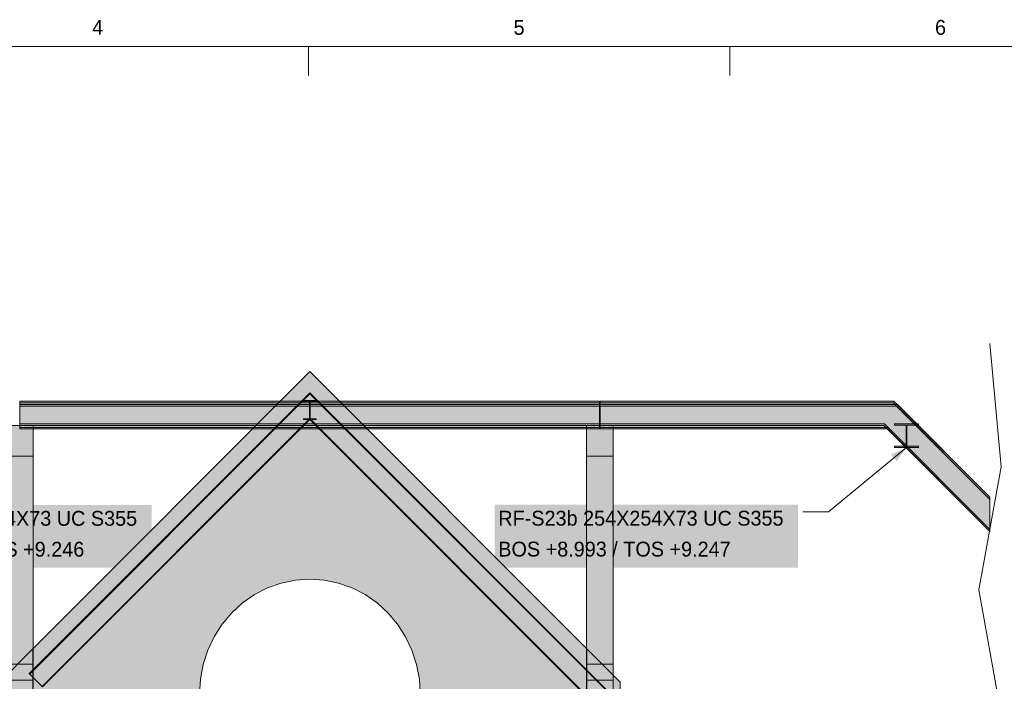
# Model space of a CAD drawing. Header units: millimetres. Extents: x 17 to 413, y 4 to 292.
# Tile 41 of 43: x 140 to 224, y 236 to 292. Entities that reach past the tile are written whole.
import ezdxf
from ezdxf.enums import TextEntityAlignment as Align

# ---------------------------------------------------------------- set-up
doc = ezdxf.new("R2010")
doc.units = ezdxf.units.MM
for name, color, linetype in [('FILL-INK', 7, 'Continuous'), ('FILL-STEEL', 7, 'Continuous'), ('FILL-WHITE', 7, 'Continuous'), ('LINE-CORE', 7, 'Continuous'), ('LINE-INK', 7, 'Continuous'), ('TEXT-INK', 7, 'Continuous'), ('TEXT-STEEL_GREY', 7, 'Continuous')]:
    doc.layers.add(name, color=color, linetype=linetype)

msp = doc.modelspace()

# ---------------------------------------------------------------- hatches: boundary and pattern name
at = {"layer": 'FILL-INK', "true_color": 0x1a1a1f}
h = msp.add_hatch(color=250, dxfattribs=at)
h.dxf.hatch_style = 1
h.paths.add_polyline_path([(215.77, 255.643), (214.93, 254.461), (214.447, 255.048)])
at = {"layer": 'FILL-STEEL', "true_color": 0x0d2973}
h = msp.add_hatch(color=166, dxfattribs=at)
h.dxf.hatch_style = 1
h.paths.add_polyline_path([(214.752, 255.643), (214.752, 255.671), (214.752, 255.757), (215.497, 255.757), (215.736, 255.757), (215.736, 256.195), (215.736, 257.562), (214.991, 257.562), (214.752, 257.562), (214.752, 257.59), (214.752, 257.676), (216.295, 257.676), (216.789, 257.676), (216.789, 257.648), (216.789, 257.562), (216.043, 257.562), (215.805, 257.562), (215.805, 257.125), (215.805, 255.757), (216.55, 255.757), (216.789, 255.757), (216.789, 255.729), (216.789, 255.643), (215.246, 255.643)])
at = {"layer": 'FILL-WHITE', "true_color": 0xffffff}
h = msp.add_hatch(color=7, dxfattribs=at)
h.dxf.hatch_style = 1
h.paths.add_polyline_path([(164.626, 262.142), (188.381, 238.388), (188.381, 212.161), (182.37, 212.161), (182.37, 233.9), (174.098, 233.9), (174.098, 234.5), (174.017, 235.789), (173.776, 237.055), (173.378, 238.278), (172.83, 239.436), (172.142, 240.51), (171.325, 241.481), (170.394, 242.332), (169.364, 243.049), (168.254, 243.621), (167.081, 244.036), (165.866, 244.288), (164.63, 244.372), (163.395, 244.288), (162.18, 244.036), (161.007, 243.621), (159.896, 243.049), (158.867, 242.332), (157.936, 241.481), (157.119, 240.51), (156.431, 239.436), (155.883, 238.278), (155.485, 237.055), (155.243, 235.789), (155.162, 234.5), (155.162, 233.9), (146.89, 233.9), (146.89, 212.161), (140.873, 212.161), (140.873, 238.388)])
h = msp.add_hatch(color=7, dxfattribs=at)
h.dxf.hatch_style = 1
h.paths.add_polyline_path([(164.626, 262.142), (188.381, 238.388), (188.381, 212.161), (182.37, 212.161), (182.37, 233.9), (174.098, 233.9), (174.098, 234.5), (174.017, 235.789), (173.776, 237.055), (173.378, 238.278), (172.83, 239.436), (172.142, 240.51), (171.325, 241.481), (170.394, 242.332), (169.364, 243.049), (168.254, 243.621), (167.081, 244.036), (165.866, 244.288), (164.63, 244.372), (163.395, 244.288), (162.18, 244.036), (161.007, 243.621), (159.896, 243.049), (158.867, 242.332), (157.936, 241.481), (157.119, 240.51), (156.431, 239.436), (155.883, 238.278), (155.485, 237.055), (155.243, 235.789), (155.162, 234.5), (155.162, 233.9), (146.89, 233.9), (146.89, 212.161), (140.873, 212.161), (140.873, 238.388)])
h = msp.add_hatch(color=7, dxfattribs=at)
h.dxf.hatch_style = 1
h.paths.add_polyline_path([(164.622, 262.154), (164.622, 262.154), (164.622, 262.154), (164.622, 262.155), (164.623, 262.155), (164.623, 262.155), (164.623, 262.155), (164.623, 262.155), (164.623, 262.155), (164.623, 262.155), (164.623, 262.155), (164.623, 262.155), (164.623, 262.155), (164.623, 262.155), (164.624, 262.155), (164.624, 262.155), (164.626, 262.155), (164.626, 262.155), (164.626, 262.155), (164.626, 262.155), (164.626, 262.155), (164.627, 262.155), (164.627, 262.155), (164.627, 262.155), (164.627, 262.155), (164.627, 262.155), (164.629, 262.155), (164.629, 262.155), (164.629, 262.155), (164.629, 262.155), (164.63, 262.155), (164.63, 262.155), (164.63, 262.155), (164.63, 262.155), (164.63, 262.155), (164.63, 262.155), (164.631, 262.154), (164.631, 262.154), (164.626, 262.142)])
h = msp.add_hatch(color=7, dxfattribs=at)
h.dxf.hatch_style = 1
h.paths.add_polyline_path([(164.622, 262.154), (164.622, 262.154), (164.622, 262.154), (164.622, 262.155), (164.623, 262.155), (164.623, 262.155), (164.623, 262.155), (164.623, 262.155), (164.623, 262.155), (164.623, 262.155), (164.623, 262.155), (164.623, 262.155), (164.623, 262.155), (164.623, 262.155), (164.624, 262.155), (164.624, 262.155), (164.626, 262.155), (164.626, 262.155), (164.626, 262.155), (164.626, 262.155), (164.626, 262.155), (164.627, 262.155), (164.627, 262.155), (164.627, 262.155), (164.627, 262.155), (164.627, 262.155), (164.629, 262.155), (164.629, 262.155), (164.629, 262.155), (164.629, 262.155), (164.63, 262.155), (164.63, 262.155), (164.63, 262.155), (164.63, 262.155), (164.63, 262.155), (164.63, 262.155), (164.631, 262.154), (164.631, 262.154), (164.626, 262.142)])
h = msp.add_hatch(color=7, dxfattribs=at)
h.dxf.hatch_style = 1
h.paths.add_polyline_path([(140.573, 236.28), (164.626, 260.333), (191.528, 233.432), (191.484, 233.388), (164.626, 260.245), (140.617, 236.236), (140.573, 236.28)])
h = msp.add_hatch(color=7, dxfattribs=at)
h.dxf.hatch_style = 1
h.paths.add_polyline_path([(140.573, 236.28), (164.626, 260.333), (191.528, 233.432), (191.484, 233.388), (164.626, 260.245), (140.617, 236.236), (140.573, 236.28)])
h = msp.add_hatch(color=7, dxfattribs=at)
h.dxf.hatch_style = 1
h.paths.add_polyline_path([(164.626, 260.245), (191.484, 233.388), (190.423, 232.327), (164.626, 258.123), (141.678, 235.175), (140.617, 236.236)])
h = msp.add_hatch(color=7, dxfattribs=at)
h.dxf.hatch_style = 1
h.paths.add_polyline_path([(164.626, 260.245), (191.484, 233.388), (190.423, 232.327), (164.626, 258.123), (141.678, 235.175), (140.617, 236.236)])
h = msp.add_hatch(color=7, dxfattribs=at)
h.dxf.hatch_style = 1
h.paths.add_polyline_path([(139.782, 259.62), (189.47, 259.62), (189.47, 259.482), (139.782, 259.482)])
h = msp.add_hatch(color=7, dxfattribs=at)
h.dxf.hatch_style = 1
h.paths.add_polyline_path([(139.782, 259.62), (189.47, 259.62), (189.47, 259.482), (139.782, 259.482)])
h = msp.add_hatch(color=7, dxfattribs=at)
h.dxf.hatch_style = 1
h.paths.add_polyline_path([(139.782, 259.482), (189.47, 259.482), (189.47, 257.676), (139.782, 257.676)])
h = msp.add_hatch(color=7, dxfattribs=at)
h.dxf.hatch_style = 1
h.paths.add_polyline_path([(139.782, 259.482), (189.47, 259.482), (189.47, 257.676), (139.782, 257.676)])
h = msp.add_hatch(color=7, dxfattribs=at)
h.dxf.hatch_style = 1
h.paths.add_polyline_path([(139.782, 259.316), (189.47, 259.316), (189.47, 259.178), (139.782, 259.178)])
h = msp.add_hatch(color=7, dxfattribs=at)
h.dxf.hatch_style = 1
h.paths.add_polyline_path([(139.782, 259.316), (189.47, 259.316), (189.47, 259.178), (139.782, 259.178)])
h = msp.add_hatch(color=7, dxfattribs=at)
h.dxf.hatch_style = 1
h.paths.add_polyline_path([(139.782, 259.178), (189.47, 259.178), (189.47, 257.372), (139.782, 257.372)])
h = msp.add_hatch(color=7, dxfattribs=at)
h.dxf.hatch_style = 1
h.paths.add_polyline_path([(139.782, 259.178), (189.47, 259.178), (189.47, 257.372), (139.782, 257.372)])
h = msp.add_hatch(color=7, dxfattribs=at)
h.dxf.hatch_style = 1
h.paths.add_polyline_path([(164.081, 259.661), (164.081, 259.661), (164.094, 259.66), (164.081, 259.661)])
h = msp.add_hatch(color=7, dxfattribs=at)
h.dxf.hatch_style = 1
h.paths.add_polyline_path([(164.094, 258.097), (164.604, 258.097), (164.604, 259.5), (164.604, 259.598), (164.094, 259.598), (164.094, 259.66), (165.159, 259.66), (165.159, 259.598), (164.649, 259.598), (164.649, 258.194), (164.649, 258.097), (165.159, 258.097), (165.159, 258.034), (164.094, 258.034)])
h = msp.add_hatch(color=7, dxfattribs=at)
h.dxf.hatch_style = 1
h.paths.add_polyline_path([(165.159, 259.66), (165.159, 259.598), (164.649, 259.598), (164.649, 259.428), (164.649, 258.097), (165.159, 258.097), (165.159, 258.034), (164.094, 258.034), (164.094, 258.097), (164.604, 258.097), (164.604, 259.598), (164.094, 259.598), (164.094, 259.66)])
h = msp.add_hatch(color=7, dxfattribs=at)
h.dxf.hatch_style = 1
h.paths.add_polyline_path([(164.604, 258.097), (164.604, 259.428), (164.649, 259.428), (164.649, 258.097), (165.159, 258.097), (165.159, 258.034), (164.094, 258.034), (164.094, 258.097)])
h = msp.add_hatch(color=7, dxfattribs=at)
h.dxf.hatch_style = 1
h.paths.add_polyline_path([(164.604, 258.194), (164.604, 259.5), (164.649, 259.5), (164.649, 258.194)])
h = msp.add_hatch(color=7, dxfattribs=at)
h.dxf.hatch_style = 1
h.paths.add_polyline_path([(165.172, 259.661), (165.172, 259.661), (165.172, 259.661), (165.159, 259.66)])
h = msp.add_hatch(color=7, dxfattribs=at)
h.dxf.hatch_style = 1
h.paths.add_polyline_path([(189.51, 259.62), (214.689, 259.62), (222.926, 251.383), (222.926, 251.187), (214.632, 259.482), (189.51, 259.482)])
h = msp.add_hatch(color=7, dxfattribs=at)
h.dxf.hatch_style = 1
h.paths.add_polyline_path([(214.689, 259.62), (222.926, 251.383), (222.926, 251.187), (214.632, 259.482), (189.51, 259.482), (189.51, 259.62)])
h = msp.add_hatch(color=7, dxfattribs=at)
h.dxf.hatch_style = 1
h.paths.add_polyline_path([(189.51, 259.482), (214.632, 259.482), (222.926, 251.187), (222.926, 248.634), (213.884, 257.676), (189.51, 257.676)])
h = msp.add_hatch(color=7, dxfattribs=at)
h.dxf.hatch_style = 1
h.paths.add_polyline_path([(189.51, 259.482), (214.632, 259.482), (222.926, 251.187), (222.926, 248.634), (213.884, 257.676), (189.51, 257.676)])
h = msp.add_hatch(color=7, dxfattribs=at)
h.dxf.hatch_style = 1
h.paths.add_polyline_path([(189.51, 259.316), (214.993, 259.316), (222.926, 251.383), (222.926, 251.187), (214.936, 259.178), (189.51, 259.178)])
h = msp.add_hatch(color=7, dxfattribs=at)
h.dxf.hatch_style = 1
h.paths.add_polyline_path([(214.993, 259.316), (222.926, 251.383), (222.926, 251.187), (214.936, 259.178), (189.51, 259.178), (189.51, 259.316)])
h = msp.add_hatch(color=7, dxfattribs=at)
h.dxf.hatch_style = 1
h.paths.add_polyline_path([(189.51, 259.178), (214.936, 259.178), (222.926, 251.187), (222.926, 248.634), (214.188, 257.372), (189.51, 257.372)])
h = msp.add_hatch(color=7, dxfattribs=at)
h.dxf.hatch_style = 1
h.paths.add_polyline_path([(189.51, 259.178), (214.936, 259.178), (222.926, 251.187), (222.926, 248.634), (214.188, 257.372), (189.51, 257.372)])
h = msp.add_hatch(color=7, dxfattribs=at)
h.dxf.hatch_style = 1
h.paths.add_polyline_path([(138.617, 237.093), (138.618, 257.516), (140.904, 257.516), (140.903, 237.093), (138.617, 237.093)])
h = msp.add_hatch(color=7, dxfattribs=at)
h.dxf.hatch_style = 1
h.paths.add_polyline_path([(138.621, 210.5), (138.621, 257.516), (140.907, 257.516), (140.907, 210.5), (138.621, 210.5)])
h = msp.add_hatch(color=7, dxfattribs=at)
h.dxf.hatch_style = 1
h.paths.add_polyline_path([(139.782, 257.676), (189.47, 257.676), (189.47, 257.538), (139.782, 257.538)])
h = msp.add_hatch(color=7, dxfattribs=at)
h.dxf.hatch_style = 1
h.paths.add_polyline_path([(139.782, 257.676), (189.47, 257.676), (189.47, 257.538), (139.782, 257.538)])
h = msp.add_hatch(color=7, dxfattribs=at)
h.dxf.hatch_style = 1
h.paths.add_polyline_path([(141.678, 235.175), (164.626, 258.123), (190.423, 232.327), (190.378, 232.282), (164.626, 258.034), (141.722, 235.13), (141.678, 235.175)])
h = msp.add_hatch(color=7, dxfattribs=at)
h.dxf.hatch_style = 1
h.paths.add_polyline_path([(141.678, 235.175), (164.626, 258.123), (190.423, 232.327), (190.378, 232.282), (164.626, 258.034), (141.722, 235.13), (141.678, 235.175)])
h = msp.add_hatch(color=7, dxfattribs=at)
h.dxf.hatch_style = 1
h.paths.add_polyline_path([(188.347, 257.516), (190.633, 257.516), (190.633, 237.093), (188.347, 237.093)])
h = msp.add_hatch(color=7, dxfattribs=at)
h.dxf.hatch_style = 1
h.paths.add_polyline_path([(188.347, 257.516), (190.633, 257.516), (190.633, 210.5), (188.347, 210.5)])
h = msp.add_hatch(color=7, dxfattribs=at)
h.dxf.hatch_style = 1
h.paths.add_polyline_path([(189.51, 257.676), (213.884, 257.676), (222.926, 248.634), (222.926, 248.438), (213.826, 257.538), (189.51, 257.538)])
h = msp.add_hatch(color=7, dxfattribs=at)
h.dxf.hatch_style = 1
h.paths.add_polyline_path([(213.884, 257.676), (222.926, 248.634), (222.926, 248.438), (213.826, 257.538), (189.51, 257.538), (189.51, 257.676)])
h = msp.add_hatch(color=7, dxfattribs=at)
h.dxf.hatch_style = 1
h.paths.add_polyline_path([(214.739, 257.677), (214.739, 257.677), (214.748, 257.676), (214.752, 257.676), (216.789, 257.676), (216.789, 257.562), (215.805, 257.562), (215.805, 255.757), (216.789, 255.757), (216.789, 255.643), (214.752, 255.643), (214.752, 255.757), (215.736, 255.757), (215.736, 257.562), (214.752, 257.562), (214.752, 257.676), (214.739, 257.677)])
h = msp.add_hatch(color=7, dxfattribs=at)
h.dxf.hatch_style = 1
h.paths.add_polyline_path([(214.752, 255.757), (215.736, 255.757), (215.736, 257.562), (214.752, 257.562), (214.752, 257.676), (216.789, 257.676), (216.789, 257.562), (215.805, 257.562), (215.805, 255.757), (216.789, 255.757), (216.789, 255.643), (214.752, 255.643)])
h = msp.add_hatch(color=7, dxfattribs=at)
h.dxf.hatch_style = 1
h.paths.add_polyline_path([(214.752, 255.757), (215.736, 255.757), (215.736, 257.562), (214.752, 257.562), (214.752, 257.676), (216.789, 257.676), (216.789, 257.562), (215.805, 257.562), (215.805, 255.757), (216.789, 255.757), (216.789, 255.643), (214.752, 255.643)])
h = msp.add_hatch(color=7, dxfattribs=at)
h.dxf.hatch_style = 1
h.paths.add_polyline_path([(216.802, 257.677), (216.802, 257.677), (216.802, 257.677), (216.789, 257.676)])
h = msp.add_hatch(color=7, dxfattribs=at)
h.dxf.hatch_style = 1
h.paths.add_polyline_path([(216.802, 257.677), (216.802, 257.677), (216.802, 257.677), (216.789, 257.676)])
h = msp.add_hatch(color=7, dxfattribs=at)
h.dxf.hatch_style = 1
h.paths.add_polyline_path([(139.782, 257.372), (189.47, 257.372), (189.47, 257.234), (139.782, 257.234)])
h = msp.add_hatch(color=7, dxfattribs=at)
h.dxf.hatch_style = 1
h.paths.add_polyline_path([(139.782, 257.372), (189.47, 257.372), (189.47, 257.234), (139.782, 257.234)])
h = msp.add_hatch(color=7, dxfattribs=at)
h.dxf.hatch_style = 1
h.paths.add_polyline_path([(189.51, 257.372), (214.188, 257.372), (222.926, 248.634), (222.926, 248.438), (214.13, 257.234), (189.51, 257.234)])
h = msp.add_hatch(color=7, dxfattribs=at)
h.dxf.hatch_style = 1
h.paths.add_polyline_path([(214.188, 257.372), (222.926, 248.634), (222.926, 248.438), (214.13, 257.234), (189.51, 257.234), (189.51, 257.372)])
h = msp.add_hatch(color=7, dxfattribs=at)
h.dxf.hatch_style = 1
h.paths.add_polyline_path([(138.62, 254.904), (140.906, 254.904), (140.906, 235.7), (138.62, 235.7)])
h = msp.add_hatch(color=7, dxfattribs=at)
h.dxf.hatch_style = 1
h.paths.add_polyline_path([(140.906, 254.904), (140.906, 235.7), (138.62, 235.7), (138.62, 254.904)])
h = msp.add_hatch(color=7, dxfattribs=at)
h.dxf.hatch_style = 1
h.paths.add_polyline_path([(188.347, 254.904), (190.633, 254.904), (190.633, 235.7), (188.347, 235.7)])
h = msp.add_hatch(color=7, dxfattribs=at)
h.dxf.hatch_style = 1
h.paths.add_polyline_path([(190.633, 254.904), (190.633, 235.7), (188.347, 235.7), (188.347, 254.904)])
h = msp.add_hatch(color=7, dxfattribs=at)
h.dxf.hatch_style = 1
h.paths.add_polyline_path([(125.074, 245.339), (151.067, 245.339), (151.067, 250.731), (125.074, 250.731)])
h = msp.add_hatch(color=7, dxfattribs=at)
h.dxf.hatch_style = 1
h.paths.add_polyline_path([(180.481, 245.351), (206.474, 245.351), (206.474, 250.743), (180.481, 250.743)])
h = msp.add_hatch(color=7, dxfattribs=at)
h.dxf.hatch_style = 1
h.paths.add_polyline_path([(138.026, 212.161), (138.026, 235.542), (140.871, 238.386), (140.872, 238.399), (140.873, 238.399), (140.873, 212.161), (140.871, 212.161)])
h = msp.add_hatch(color=7, dxfattribs=at)
h.dxf.hatch_style = 1
h.paths.add_polyline_path([(140.873, 238.388), (140.873, 212.161), (138.026, 212.161), (138.026, 235.542)])
h = msp.add_hatch(color=7, dxfattribs=at)
h.dxf.hatch_style = 1
h.paths.add_polyline_path([(140.86, 238.389), (140.86, 238.39), (140.86, 238.392), (140.86, 238.392), (140.873, 238.388), (140.86, 238.389)])
h = msp.add_hatch(color=7, dxfattribs=at)
h.dxf.hatch_style = 1
h.paths.add_polyline_path([(140.86, 238.389), (140.86, 238.39), (140.86, 238.391), (140.86, 238.391), (140.873, 238.388), (140.86, 238.389)])
h = msp.add_hatch(color=7, dxfattribs=at)
h.dxf.hatch_style = 1
h.paths.add_polyline_path([(188.393, 238.392), (188.393, 238.392), (188.393, 238.39), (188.393, 238.388), (188.393, 238.388), (188.381, 238.388)])
h = msp.add_hatch(color=7, dxfattribs=at)
h.dxf.hatch_style = 1
h.paths.add_polyline_path([(188.393, 238.391), (188.393, 238.391), (188.393, 238.389), (188.393, 238.388), (188.393, 238.388), (188.381, 238.388)])
h = msp.add_hatch(color=7, dxfattribs=at)
h.dxf.hatch_style = 1
h.paths.add_polyline_path([(191.227, 235.542), (191.227, 212.161), (188.381, 212.161), (188.381, 238.388)])
h = msp.add_hatch(color=7, dxfattribs=at)
h.dxf.hatch_style = 1
h.paths.add_polyline_path([(188.383, 238.386), (191.227, 235.542), (191.227, 212.161), (188.383, 212.161), (188.381, 212.148), (188.381, 212.148), (188.381, 238.388)])
h = msp.add_hatch(color=7, dxfattribs=at)
h.dxf.hatch_style = 1
h.paths.add_polyline_path([(138.617, 237.093), (140.903, 237.093), (140.903, 210.5), (138.617, 210.5), (138.617, 237.093)])
h = msp.add_hatch(color=7, dxfattribs=at)
h.dxf.hatch_style = 1
h.paths.add_polyline_path([(190.633, 237.093), (190.633, 210.5), (188.347, 210.5), (188.347, 237.093)])

# ---------------------------------------------------------------- linework, layer by layer
at = {"layer": 'LINE-CORE', "lineweight": 5}
for points in [[(140.873, 212.161), (140.873, 238.388), (164.626, 262.142), (188.381, 238.388), (188.381, 212.161)], [(140.873, 212.161), (140.873, 238.388), (164.626, 262.142), (188.381, 238.388), (188.381, 212.161)], [(174.098, 234.5), (174.017, 235.789), (173.776, 237.055), (173.378, 238.278), (172.83, 239.436), (172.142, 240.51), (171.325, 241.481), (170.394, 242.332), (169.364, 243.049), (168.254, 243.621), (167.081, 244.036), (165.866, 244.288), (164.63, 244.372), (163.395, 244.288), (162.18, 244.036), (161.007, 243.621), (159.896, 243.049), (158.867, 242.332), (157.936, 241.481), (157.119, 240.51), (156.431, 239.436), (155.883, 238.278), (155.485, 237.055), (155.243, 235.789), (155.162, 234.5)], [(174.098, 234.5), (174.017, 235.789), (173.776, 237.055), (173.378, 238.278), (172.83, 239.436), (172.142, 240.51), (171.325, 241.481), (170.394, 242.332), (169.364, 243.049), (168.254, 243.621), (167.081, 244.036), (165.866, 244.288), (164.63, 244.372), (163.395, 244.288), (162.18, 244.036), (161.007, 243.621), (159.896, 243.049), (158.867, 242.332), (157.936, 241.481), (157.119, 240.51), (156.431, 239.436), (155.883, 238.278), (155.485, 237.055), (155.243, 235.789), (155.162, 234.5)]]:
    msp.add_lwpolyline(points, dxfattribs=at)
for points in [[(164.622, 262.154), (164.622, 262.154), (164.622, 262.154), (164.622, 262.155), (164.623, 262.155), (164.623, 262.155), (164.623, 262.155), (164.623, 262.155), (164.623, 262.155), (164.623, 262.155), (164.623, 262.155), (164.623, 262.155), (164.623, 262.155), (164.623, 262.155), (164.624, 262.155), (164.624, 262.155), (164.626, 262.155), (164.626, 262.155), (164.626, 262.155), (164.626, 262.155), (164.626, 262.155), (164.627, 262.155), (164.627, 262.155), (164.627, 262.155), (164.627, 262.155), (164.627, 262.155), (164.629, 262.155), (164.629, 262.155), (164.629, 262.155), (164.629, 262.155), (164.63, 262.155), (164.63, 262.155), (164.63, 262.155), (164.63, 262.155), (164.63, 262.155), (164.63, 262.155), (164.631, 262.154), (164.631, 262.154), (164.626, 262.142)], [(164.622, 262.154), (164.622, 262.154), (164.622, 262.154), (164.622, 262.155), (164.623, 262.155), (164.623, 262.155), (164.623, 262.155), (164.623, 262.155), (164.623, 262.155), (164.623, 262.155), (164.623, 262.155), (164.623, 262.155), (164.623, 262.155), (164.623, 262.155), (164.624, 262.155), (164.624, 262.155), (164.626, 262.155), (164.626, 262.155), (164.626, 262.155), (164.626, 262.155), (164.626, 262.155), (164.627, 262.155), (164.627, 262.155), (164.627, 262.155), (164.627, 262.155), (164.627, 262.155), (164.629, 262.155), (164.629, 262.155), (164.629, 262.155), (164.629, 262.155), (164.63, 262.155), (164.63, 262.155), (164.63, 262.155), (164.63, 262.155), (164.63, 262.155), (164.63, 262.155), (164.631, 262.154), (164.631, 262.154), (164.626, 262.142)], [(140.573, 236.28), (164.626, 260.333), (191.528, 233.432), (191.484, 233.388), (164.626, 260.245), (140.617, 236.236), (140.573, 236.28)], [(140.573, 236.28), (164.626, 260.333), (191.528, 233.432), (191.484, 233.388), (164.626, 260.245), (140.617, 236.236), (140.573, 236.28)], [(164.626, 260.245), (191.484, 233.388), (191.484, 233.388), (190.423, 232.327), (164.626, 258.123), (141.678, 235.175), (140.617, 236.236)], [(164.626, 260.245), (191.484, 233.388), (191.484, 233.388), (190.423, 232.327), (164.626, 258.123), (141.678, 235.175), (140.617, 236.236)], [(139.782, 259.62), (189.47, 259.62), (189.47, 259.62), (189.47, 259.482), (139.782, 259.482), (139.782, 259.482)], [(139.782, 259.62), (189.47, 259.62), (189.47, 259.482), (139.782, 259.482)], [(139.782, 259.482), (189.47, 259.482), (189.47, 259.482), (189.47, 257.676), (139.782, 257.676), (139.782, 257.676)], [(139.782, 259.482), (189.47, 259.482), (189.47, 257.676), (189.47, 257.676), (139.782, 257.676), (139.782, 259.482)], [(139.782, 259.316), (189.47, 259.316), (189.47, 259.316), (189.47, 259.178), (139.782, 259.178), (139.782, 259.178)], [(139.782, 259.316), (189.47, 259.316), (189.47, 259.178), (139.782, 259.178)], [(139.782, 259.178), (189.47, 259.178), (189.47, 259.178), (189.47, 257.372), (139.782, 257.372), (139.782, 257.372)], [(139.782, 259.178), (189.47, 259.178), (189.47, 257.372), (189.47, 257.372), (139.782, 257.372), (139.782, 259.178)], [(164.081, 259.661), (164.081, 259.661), (164.094, 259.66), (164.081, 259.661)], [(164.094, 258.097), (164.604, 258.097), (164.604, 259.5), (164.604, 259.5), (164.604, 259.598), (164.094, 259.598), (164.094, 259.66), (165.159, 259.66), (165.159, 259.598), (164.649, 259.598), (164.649, 258.194), (164.649, 258.194), (164.649, 258.097), (165.159, 258.097), (165.159, 258.034), (164.094, 258.034)], [(165.159, 259.66), (165.159, 259.598), (164.649, 259.598), (164.649, 259.428), (164.649, 259.428), (164.649, 258.097), (165.159, 258.097), (165.159, 258.034), (164.094, 258.034), (164.094, 258.097), (164.604, 258.097), (164.604, 259.598), (164.094, 259.598), (164.094, 259.66)], [(164.604, 258.097), (164.604, 259.428), (164.604, 259.428), (164.649, 259.428), (164.649, 258.097), (165.159, 258.097), (165.159, 258.034), (164.094, 258.034), (164.094, 258.097)], [(164.604, 258.194), (164.604, 259.5), (164.649, 259.5), (164.649, 259.5), (164.649, 258.194), (164.604, 258.194)], [(165.172, 259.661), (165.172, 259.661), (165.172, 259.661), (165.159, 259.66), (165.159, 259.66)], [(189.51, 259.62), (214.689, 259.62), (214.689, 259.62), (222.926, 251.383), (222.926, 251.187), (214.632, 259.482), (189.51, 259.482)], [(214.689, 259.62), (222.926, 251.383), (222.926, 251.187), (214.632, 259.482), (189.51, 259.482), (189.51, 259.62), (189.51, 259.62)], [(189.51, 259.482), (214.632, 259.482), (214.632, 259.482), (222.926, 251.187), (222.926, 248.634), (213.884, 257.676), (189.51, 257.676)], [(189.51, 259.482), (214.632, 259.482), (214.632, 259.482), (214.632, 259.482), (222.926, 251.187), (222.926, 248.634), (213.884, 257.676), (189.51, 257.676), (189.51, 259.482)], [(189.51, 259.316), (214.993, 259.316), (214.993, 259.316), (222.926, 251.383), (222.926, 251.187), (214.936, 259.178), (189.51, 259.178), (189.51, 259.178)], [(214.993, 259.316), (222.926, 251.383), (222.926, 251.187), (214.936, 259.178), (189.51, 259.178), (189.51, 259.316)], [(189.51, 259.178), (214.936, 259.178), (214.936, 259.178), (214.936, 259.178), (214.936, 259.178), (214.936, 259.178), (222.926, 251.187), (222.926, 248.634), (214.188, 257.372), (189.51, 257.372), (189.51, 257.372)], [(189.51, 259.178), (214.936, 259.178), (214.936, 259.178), (214.936, 259.178), (222.926, 251.187), (222.926, 248.634), (214.188, 257.372), (189.51, 257.372), (189.51, 259.178)], [(138.617, 237.093), (138.618, 257.516), (140.904, 257.516), (140.904, 257.516), (140.904, 257.516), (140.904, 257.516), (140.903, 237.093), (138.617, 237.093), (138.617, 237.093), (138.617, 237.093)], [(138.621, 210.5), (138.621, 210.5), (138.621, 257.516), (140.907, 257.516), (140.907, 257.516), (140.907, 257.516), (140.907, 257.516), (140.907, 210.5), (138.621, 210.5), (138.621, 210.5)], [(139.782, 257.676), (189.47, 257.676), (189.47, 257.676), (189.47, 257.538), (139.782, 257.538), (139.782, 257.538)], [(139.782, 257.676), (189.47, 257.676), (189.47, 257.538), (139.782, 257.538)], [(141.678, 235.175), (164.626, 258.123), (190.423, 232.327), (190.378, 232.282), (164.626, 258.034), (141.722, 235.13), (141.678, 235.175)], [(141.678, 235.175), (164.626, 258.123), (190.423, 232.327), (190.378, 232.282), (164.626, 258.034), (141.722, 235.13), (141.678, 235.175)], [(188.347, 257.516), (190.633, 257.516), (190.633, 237.093), (188.347, 237.093)], [(188.347, 257.516), (190.633, 257.516), (190.633, 210.5), (188.347, 210.5)], [(189.51, 257.676), (213.884, 257.676), (213.884, 257.676), (213.884, 257.676), (213.884, 257.676), (213.884, 257.676), (222.926, 248.634), (222.926, 248.438), (213.826, 257.538), (189.51, 257.538)], [(213.884, 257.676), (213.884, 257.676), (213.884, 257.676), (222.926, 248.634), (222.926, 248.438), (213.826, 257.538), (189.51, 257.538), (189.51, 257.676)], [(214.739, 257.677), (214.739, 257.677), (214.748, 257.676), (214.752, 257.676), (216.789, 257.676), (216.789, 257.562), (215.805, 257.562), (215.805, 255.757), (216.789, 255.757), (216.789, 255.643), (214.752, 255.643), (214.752, 255.757), (215.736, 255.757), (215.736, 257.562), (214.752, 257.562), (214.752, 257.676), (214.739, 257.677)], [(214.752, 255.757), (215.736, 255.757), (215.736, 257.562), (214.752, 257.562), (214.752, 257.676), (216.789, 257.676), (216.789, 257.676), (216.789, 257.562), (215.805, 257.562), (215.805, 255.757), (216.789, 255.757), (216.789, 255.643), (214.752, 255.643)], [(214.752, 255.757), (215.736, 255.757), (215.736, 257.562), (214.752, 257.562), (214.752, 257.676), (216.789, 257.676), (216.789, 257.676), (216.789, 257.562), (215.805, 257.562), (215.805, 255.757), (216.789, 255.757), (216.789, 255.643), (214.752, 255.643)], [(216.802, 257.677), (216.802, 257.677), (216.802, 257.677), (216.789, 257.676)], [(216.802, 257.677), (216.802, 257.677), (216.802, 257.677), (216.789, 257.676)], [(139.782, 257.372), (189.47, 257.372), (189.47, 257.372), (189.47, 257.234), (139.782, 257.234), (139.782, 257.234)], [(139.782, 257.372), (189.47, 257.372), (189.47, 257.234), (139.782, 257.234)], [(189.51, 257.372), (214.188, 257.372), (214.188, 257.372), (214.188, 257.372), (214.188, 257.372), (222.926, 248.634), (222.926, 248.438), (214.13, 257.234), (189.51, 257.234), (189.51, 257.234)], [(214.188, 257.372), (214.188, 257.372), (214.188, 257.372), (222.926, 248.634), (222.926, 248.438), (214.13, 257.234), (189.51, 257.234), (189.51, 257.372)], [(138.62, 254.904), (140.906, 254.904), (140.906, 254.904), (140.906, 235.7), (138.62, 235.7)], [(140.906, 254.904), (140.906, 235.7), (138.62, 235.7), (138.62, 254.904), (138.62, 254.904)], [(188.347, 254.904), (190.633, 254.904), (190.633, 235.7), (188.347, 235.7)], [(190.633, 254.904), (190.633, 235.7), (188.347, 235.7), (188.347, 254.904)], [(138.026, 212.161), (138.026, 235.542), (140.871, 238.386), (140.872, 238.399), (140.873, 238.399), (140.873, 212.161), (140.871, 212.161), (138.026, 212.161)], [(140.873, 238.388), (140.873, 212.161), (140.873, 212.161), (140.873, 212.161), (140.873, 212.161), (138.026, 212.161), (138.026, 235.542), (138.026, 235.542)], [(140.86, 238.389), (140.86, 238.39), (140.86, 238.392), (140.86, 238.392), (140.873, 238.388), (140.86, 238.389)], [(140.86, 238.389), (140.86, 238.39), (140.86, 238.391), (140.86, 238.391), (140.873, 238.388), (140.86, 238.389)], [(188.393, 238.392), (188.393, 238.392), (188.393, 238.39), (188.393, 238.388), (188.393, 238.388), (188.381, 238.388)], [(188.393, 238.391), (188.393, 238.391), (188.393, 238.389), (188.393, 238.388), (188.393, 238.388), (188.381, 238.388)], [(191.227, 235.542), (191.227, 212.161), (191.227, 212.161), (188.381, 212.161), (188.381, 238.388)], [(188.383, 238.386), (188.383, 238.386), (191.227, 235.542), (191.227, 235.542), (191.227, 212.161), (188.383, 212.161), (188.381, 212.148), (188.381, 212.148), (188.381, 238.388)], [(138.617, 237.093), (140.903, 237.093), (140.903, 210.5), (140.903, 210.5), (140.903, 210.5), (140.903, 210.5), (138.617, 210.5), (138.617, 237.093), (138.617, 237.093)], [(190.633, 237.093), (190.633, 210.5), (190.633, 210.5), (188.347, 210.5), (188.347, 237.093), (188.347, 237.093)]]:
    msp.add_lwpolyline(points, close=True, dxfattribs=at)
at = {"layer": 'LINE-INK', "lineweight": 5}
for p, q in [((164.5, 290), (164.5, 287.5)), ((200.625, 290), (200.625, 287.5)), ((223.886, 253.998), (222.926, 264.555)), ((215.77, 255.643), (209.074, 250.143)), ((221.966, 243.442), (223.886, 253.998)), ((209.074, 250.143), (206.874, 250.143)), ((223.886, 232.885), (221.966, 243.442))]:
    msp.add_line(p, q, dxfattribs=at)
for points in [[(20, 7), (413, 7), (413, 290), (20, 290)], [(214.752, 255.643), (214.752, 255.671), (214.752, 255.757), (215.497, 255.757), (215.736, 255.757), (215.736, 256.195), (215.736, 257.562), (214.991, 257.562), (214.752, 257.562), (214.752, 257.59), (214.752, 257.676), (216.295, 257.676), (216.789, 257.676), (216.789, 257.648), (216.789, 257.562), (216.043, 257.562), (215.805, 257.562), (215.805, 257.125), (215.805, 255.757), (216.55, 255.757), (216.789, 255.757), (216.789, 255.729), (216.789, 255.643), (215.246, 255.643)]]:
    msp.add_lwpolyline(points, close=True, dxfattribs=at)

# ---------------------------------------------------------------- texts
at = {"layer": 'TEXT-INK'}
for s, p in [('RF-S22b 254X254X73 UC S355', (125.374, 248.94)), ('RF-S23b 254X254X73 UC S355', (180.781, 248.952)), ('BOS +8.991 / TOS +9.246', (125.374, 246.294)), ('BOS +8.993 / TOS +9.247', (180.781, 246.306))]:
    msp.add_text(s, height=1.27, dxfattribs=at).set_placement(p)
at = {"layer": 'TEXT-STEEL_GREY'}
for s, p in [('4', (146.438, 291)), ('5', (182.562, 291)), ('6', (218.688, 291))]:
    msp.add_text(s, height=1.27, dxfattribs=at).set_placement(p, align=Align.CENTER)

doc.saveas('drawing.dxf')
